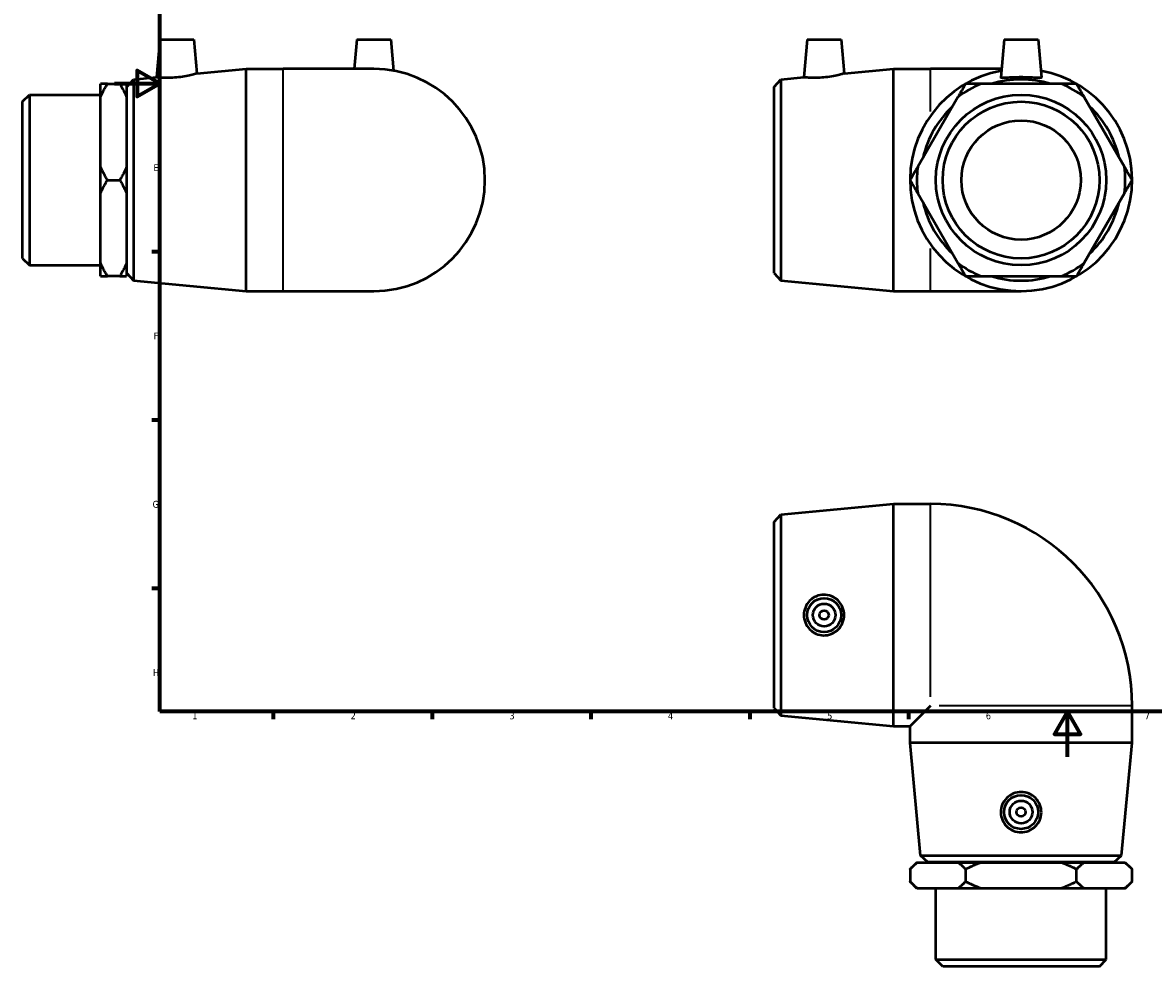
# Model space of a CAD drawing. Header units: millimetres. Extents: x -41 to 897, y -92 to 652.
# Tile 1 of 3: x -41 to 458, y -92 to 324. Entities that reach past the tile are written whole.
import ezdxf

# ---------------------------------------------------------------- set-up
doc = ezdxf.new("R2010")
doc.units = ezdxf.units.MM
for name, color, linetype, lineweight in [('Border (ANSI)', 7, 'Continuous', 70), ('Visible (ANSI)', 7, 'Continuous', 50), ('Visible Narrow (ANSI)', 7, 'Continuous', 35)]:
    doc.layers.add(name, color=color, linetype=linetype, lineweight=lineweight)
doc.styles.add('Note Text (ANSI)', font='tahoma.ttf')

# ---------------------------------------------------------------- blocks, each defined once
blk = doc.blocks.new('Borders Default Border')
at = {"layer": 'Border (ANSI)'}
for p, q in [((20, 222.75), (16.55, 222.75)), ((20, 148.5), (16.55, 148.5)), ((20, 74.25), (16.55, 74.25)), ((70.08, 20), (70.08, 16.55)), ((140.17, 20), (140.17, 16.55)), ((210.25, 20), (210.25, 16.55)), ((280.33, 20), (280.33, 16.55)), ((350.42, 20), (350.42, 16.55))]:
    blk.add_line(p, q, dxfattribs=at)
at = {"layer": 'Border (ANSI)', "flags": 128}
for points in [[(20, 20), (20, 574), (821, 574), (821, 20), (20, 20)], [(0, 297), (20, 297), (10, 302.77), (10, 291.23), (20, 297)], [(420.5, 0), (420.5, 20), (414.73, 10), (426.27, 10), (420.5, 20)]]:
    blk.add_lwpolyline(points, dxfattribs=at)
at = {"layer": 'Border (ANSI)', "color": 230, "true_color": 0xff0080, "char_height": 3.05, "attachment_point": 7, "style": 'Note Text (ANSI)'}
for s, insert in [('E', (17.21, 258.35)), ('F', (17.29, 184.1)), ('G', (16.81, 109.79)), ('H', (16.97, 35.6)), ('1', (34.35, 16.55)), ('2', (104.2, 16.55)), ('3', (174.26, 16.49)), ('4', (244.23, 16.55)), ('5', (314.48, 16.49)), ('6', (384.49, 16.49)), ('7', (454.6, 16.55))]:
    blk.add_mtext(s, dxfattribs=dict(at, insert=insert))

msp = doc.modelspace()

# ---------------------------------------------------------------- linework, layer by layer
at = {"layer": 'Visible (ANSI)'}
for p, q in [((20.059, 316.427), (18.599, 299.75)), ((20.059, 316.427), (35.059, 316.427)), ((35.059, 316.427), (36.373, 301.404)), ((106.959, 316.427), (105.821, 303.427)), ((106.959, 316.427), (121.959, 316.427)), ((121.959, 316.427), (123.164, 302.648)), ((305.639, 316.427), (304.18, 299.75)), ((305.639, 316.427), (320.639, 316.427)), ((320.639, 316.427), (321.954, 301.404)), ((392.539, 316.427), (391.076, 299.705)), ((392.539, 316.427), (407.539, 316.427)), ((407.539, 316.427), (409.003, 299.705)), ((8.446, 298.805), (18.599, 299.75)), ((36.373, 301.404), (58.125, 303.427)), ((58.125, 205.427), (58.125, 303.427)), ((58.125, 303.427), (74.459, 303.427)), ((114.459, 303.427), (74.459, 303.427)), ((294.027, 298.805), (304.18, 299.75)), ((321.954, 301.404), (343.706, 303.427)), ((343.706, 205.427), (343.706, 303.427)), ((343.706, 303.427), (360.039, 303.427)), ((391.402, 303.427), (360.039, 303.427)), ((-6.141, 291.022), (-6.141, 296.863)), ((-3.141, 296.863), (2.359, 296.863)), ((5.359, 296.863), (5.359, 291.022)), ((5.459, 295.527), (8.446, 298.805)), ((5.459, 213.327), (5.459, 295.527)), ((8.446, 298.805), (8.446, 210.049)), ((291.039, 295.527), (294.027, 298.805)), ((291.039, 213.327), (291.039, 295.527)), ((294.027, 298.805), (294.027, 210.049)), ((417.795, 296.863), (382.284, 296.863)), ((-40.541, 289.019), (-37.541, 292.019)), ((-37.541, 292.019), (-37.541, 216.835)), ((-37.541, 292.019), (-6.141, 292.019)), ((-6.141, 260.268), (-6.141, 291.022)), ((5.359, 291.927), (5.459, 291.927)), ((5.359, 291.022), (5.359, 260.268)), ((372.167, 291.022), (354.412, 260.268)), ((445.667, 260.268), (427.912, 291.022)), ((-40.541, 219.835), (-40.541, 289.019)), ((-6.141, 248.586), (-6.141, 260.268)), ((5.359, 260.268), (5.359, 248.586)), ((-3.141, 254.427), (2.359, 254.427)), ((-6.141, 217.833), (-6.141, 248.586)), ((5.359, 248.586), (5.359, 217.833)), ((354.412, 248.586), (372.167, 217.833)), ((427.912, 217.833), (445.667, 248.586)), ((-40.541, 219.835), (-37.541, 216.835)), ((-37.541, 216.835), (-6.141, 216.835)), ((-6.141, 211.992), (-6.141, 217.833)), ((5.359, 217.833), (5.359, 211.992)), ((5.359, 216.927), (5.459, 216.927)), ((2.359, 211.992), (-3.141, 211.992)), ((5.459, 213.327), (8.446, 210.049)), ((8.446, 210.049), (58.125, 205.427)), ((291.039, 213.327), (294.027, 210.049)), ((294.027, 210.049), (343.706, 205.427)), ((382.284, 211.992), (417.795, 211.992)), ((58.125, 205.427), (74.459, 205.427)), ((74.459, 205.427), (114.459, 205.427)), ((343.706, 205.427), (360.039, 205.427)), ((360.039, 205.427), (400.039, 205.427)), ((294.027, 106.907), (343.706, 111.529)), ((343.706, 13.529), (343.706, 111.529)), ((343.706, 111.529), (360.039, 111.529)), ((291.039, 103.629), (294.027, 106.907)), ((294.027, 106.907), (294.027, 18.151)), ((291.039, 21.429), (291.039, 103.629)), ((291.039, 21.429), (294.027, 18.151)), ((360.039, 22.529), (351.039, 13.529)), ((449.039, 6.195), (449.039, 22.529)), ((294.027, 18.151), (343.706, 13.529)), ((343.706, 13.529), (351.039, 13.529)), ((351.039, 6.195), (351.039, 13.529)), ((449.039, 6.195), (351.039, 6.195)), ((355.662, -43.484), (351.039, 6.195)), ((444.417, -43.484), (449.039, 6.195)), ((355.662, -43.484), (444.417, -43.484)), ((358.939, -46.471), (355.662, -43.484)), ((441.139, -46.471), (444.417, -43.484)), ((354.039, -46.571), (351.039, -49.571)), ((351.039, -49.571), (351.039, -55.071)), ((354.039, -46.571), (354.412, -46.571)), ((354.412, -46.571), (372.167, -46.571)), ((441.139, -46.471), (358.939, -46.471)), ((362.539, -46.571), (362.539, -46.471)), ((372.167, -46.571), (382.284, -46.571)), ((375.539, -49.571), (375.539, -55.071)), ((382.284, -46.571), (417.795, -46.571)), ((417.795, -46.571), (427.912, -46.571)), ((424.539, -55.071), (424.539, -49.571)), ((427.912, -46.571), (445.667, -46.571)), ((437.539, -46.571), (437.539, -46.471)), ((445.667, -46.571), (446.039, -46.571)), ((446.039, -46.571), (449.039, -49.571)), ((449.039, -55.071), (449.039, -49.571)), ((354.039, -58.071), (351.039, -55.071)), ((354.412, -58.071), (354.039, -58.071)), ((372.167, -58.071), (354.412, -58.071)), ((362.447, -89.471), (362.447, -58.071)), ((382.284, -58.071), (372.167, -58.071)), ((417.795, -58.071), (382.284, -58.071)), ((427.912, -58.071), (417.795, -58.071)), ((445.667, -58.071), (427.912, -58.071)), ((437.631, -89.471), (437.631, -58.071)), ((446.039, -58.071), (445.667, -58.071)), ((446.039, -58.071), (449.039, -55.071)), ((362.447, -89.471), (437.631, -89.471)), ((365.447, -92.471), (362.447, -89.471)), ((434.631, -92.471), (437.631, -89.471)), ((434.631, -92.471), (365.447, -92.471))]:
    msp.add_line(p, q, dxfattribs=at)
for centre, radius in [((400.039, 254.427), 37.592), ((400.039, 254.427), 34.592), ((400.039, 254.427), 26.314), ((313.139, 62.529), 7.5), ((313.139, 62.529), 5), ((313.139, 62.529), 2), ((400.039, -24.371), 7.5), ((400.039, -24.371), 5), ((400.039, -24.371), 2)]:
    msp.add_circle(centre, radius, dxfattribs=at)
for centre, radius, start, end in [((114.459, 254.427), 49, 270, 90), ((400.039, 254.427), 49, 100.23374, 79.76626), ((400.039, 254.427), 46, 112.70486, 127.29514), ((400.039, 254.427), 44.378, 72.98426, 107.01574), ((400.039, 254.427), 46, 52.70486, 67.29514), ((400.039, 254.427), 44.378, 132.98426, 167.01574), ((400.039, 254.427), 44.378, 12.98426, 47.01574), ((400.039, 254.427), 46, 172.70486, 187.29514), ((400.039, 254.427), 46, 352.70486, 7.29514), ((400.039, 254.427), 44.378, 192.98426, 227.01574), ((400.039, 254.427), 44.378, 312.98426, 347.01574), ((400.039, 254.427), 46, 232.70486, 247.29514), ((400.039, 254.427), 46, 292.70486, 307.29514), ((400.039, 254.427), 44.378, 252.98426, 287.01574), ((360.039, 22.529), 89, 0, 90)]:
    msp.add_arc(centre, radius, start, end, dxfattribs=at)
for points, knots in [([(27.325, 299.683), (26.224, 299.582), (25.05, 299.521), (22.897, 299.488), (21.917, 299.514), (20.371, 299.59), (19.703, 299.644), (18.817, 299.725), (18.599, 299.75), (18.599, 299.75)], [0, 0, 0, 0, 0.3317836, 0.3317836, 0.6635672, 0.6635672, 0.9967835, 0.9967835, 1.3299998, 1.3299998, 1.3299998, 1.3299998]), ([(36.373, 301.404), (36.373, 301.404), (36.146, 301.337), (35.23, 301.089), (34.542, 300.909), (32.948, 300.539), (31.929, 300.325), (29.692, 299.948), (28.473, 299.788), (27.325, 299.683)], [4.0328058, 4.0328058, 4.0328058, 4.0328058, 4.3733728, 4.3733728, 4.7139398, 4.7139398, 5.0597759, 5.0597759, 5.4056119, 5.4056119, 5.4056119, 5.4056119]), ([(312.906, 299.683), (311.805, 299.582), (310.631, 299.521), (308.478, 299.488), (307.498, 299.514), (305.952, 299.59), (305.284, 299.644), (304.398, 299.725), (304.18, 299.75), (304.18, 299.75)], [0, 0, 0, 0, 0.3317836, 0.3317836, 0.6635672, 0.6635672, 0.9967835, 0.9967835, 1.3299998, 1.3299998, 1.3299998, 1.3299998]), ([(321.954, 301.404), (321.954, 301.404), (321.727, 301.337), (320.811, 301.089), (320.123, 300.909), (318.528, 300.539), (317.51, 300.325), (315.273, 299.948), (314.054, 299.788), (312.906, 299.683)], [4.0328058, 4.0328058, 4.0328058, 4.0328058, 4.3733728, 4.3733728, 4.7139398, 4.7139398, 5.0597759, 5.0597759, 5.4056119, 5.4056119, 5.4056119, 5.4056119]), ([(409.001, 299.683), (408.982, 299.582), (408.741, 299.521), (407.806, 299.488), (407.113, 299.514), (405.525, 299.59), (404.524, 299.644), (402.336, 299.725), (401.15, 299.75), (398.929, 299.75), (397.743, 299.725), (395.555, 299.644), (394.554, 299.59), (392.966, 299.514), (392.273, 299.488), (391.338, 299.521), (391.097, 299.582), (391.076, 299.69), (391.076, 299.697), (391.077, 299.705)], [0, 0, 0, 0, 0.3317836, 0.3317836, 0.6635672, 0.6635672, 0.9967835, 0.9967835, 1.3299998, 1.3299998, 1.6632161, 1.6632161, 1.9964324, 1.9964324, 2.328216, 2.328216, 2.6599996, 2.6599996, 2.6833619, 2.6833619, 2.6833619, 2.6833619]), ([(312.906, 53.567), (311.805, 53.587), (310.631, 53.828), (308.478, 54.762), (307.498, 55.456), (305.952, 57.043), (305.284, 58.045), (304.398, 60.232), (304.18, 61.418), (304.18, 63.64), (304.398, 64.825), (305.284, 67.013), (305.952, 68.015), (307.498, 69.602), (308.478, 70.296), (310.631, 71.23), (311.805, 71.471), (314.054, 71.511), (315.273, 71.296), (317.51, 70.385), (318.528, 69.69), (320.123, 68.091), (320.811, 67.085), (321.727, 64.871), (321.954, 63.664), (321.954, 61.394), (321.727, 60.186), (320.811, 57.973), (320.123, 56.966), (318.528, 55.367), (317.51, 54.673), (315.273, 53.762), (314.054, 53.546), (312.906, 53.567)], [0, 0, 0, 0, 0.3317836, 0.3317836, 0.6635672, 0.6635672, 0.9967835, 0.9967835, 1.3299998, 1.3299998, 1.6632161, 1.6632161, 1.9964324, 1.9964324, 2.328216, 2.328216, 2.6599996, 2.6599996, 3.0058357, 3.0058357, 3.3516717, 3.3516717, 3.6922387, 3.6922387, 4.0328058, 4.0328058, 4.3733728, 4.3733728, 4.7139398, 4.7139398, 5.0597759, 5.0597759, 5.4056119, 5.4056119, 5.4056119, 5.4056119]), ([(409.001, -24.605), (408.982, -25.706), (408.741, -26.88), (407.806, -29.033), (407.113, -30.013), (405.525, -31.558), (404.524, -32.227), (402.336, -33.113), (401.15, -33.33), (398.929, -33.33), (397.743, -33.113), (395.555, -32.227), (394.554, -31.558), (392.966, -30.013), (392.273, -29.033), (391.338, -26.88), (391.097, -25.706), (391.057, -23.457), (391.272, -22.237), (392.183, -20), (392.878, -18.982), (394.477, -17.388), (395.483, -16.699), (397.697, -15.784), (398.904, -15.557), (401.175, -15.557), (402.382, -15.784), (404.596, -16.699), (405.602, -17.388), (407.201, -18.982), (407.896, -20), (408.807, -22.237), (409.022, -23.457), (409.001, -24.605)], [0, 0, 0, 0, 0.3317836, 0.3317836, 0.6635672, 0.6635672, 0.9967835, 0.9967835, 1.3299998, 1.3299998, 1.6632161, 1.6632161, 1.9964324, 1.9964324, 2.328216, 2.328216, 2.6599996, 2.6599996, 3.0058357, 3.0058357, 3.3516717, 3.3516717, 3.6922387, 3.6922387, 4.0328058, 4.0328058, 4.3733728, 4.3733728, 4.7139398, 4.7139398, 5.0597759, 5.0597759, 5.4056119, 5.4056119, 5.4056119, 5.4056119])]:
    msp.add_open_spline(points, degree=3, knots=knots, dxfattribs=at)
msp.add_open_spline([(409.002, 299.705), (409.003, 299.697), (409.003, 299.69), (409.001, 299.683)], degree=3, dxfattribs=at)
for points in [[(-6.141, 291.022), (-4.881, 293.85), (-3.141, 296.863)], [(-3.141, 296.863), (-4.881, 296.863), (-6.141, 296.863)], [(2.359, 296.863), (4.098, 293.85), (5.359, 291.022)], [(5.359, 296.863), (4.098, 296.863), (2.359, 296.863)], [(375.539, 296.863), (373.8, 293.85), (372.167, 291.022)], [(382.284, 296.863), (379.018, 296.863), (375.539, 296.863)], [(424.539, 296.863), (421.061, 296.863), (417.795, 296.863)], [(427.912, 291.022), (426.279, 293.85), (424.539, 296.863)], [(-3.141, 254.427), (-4.881, 257.44), (-6.141, 260.268)], [(5.359, 260.268), (4.098, 257.44), (2.359, 254.427)], [(354.412, 260.268), (352.779, 257.44), (351.039, 254.427)], [(449.039, 254.427), (447.3, 257.44), (445.667, 260.268)], [(-6.141, 248.586), (-4.881, 251.415), (-3.141, 254.427)], [(2.359, 254.427), (4.098, 251.415), (5.359, 248.586)], [(351.039, 254.427), (352.779, 251.415), (354.412, 248.586)], [(445.667, 248.586), (447.3, 251.415), (449.039, 254.427)], [(-3.141, 211.992), (-4.881, 215.005), (-6.141, 217.833)], [(5.359, 217.833), (4.098, 215.005), (2.359, 211.992)], [(372.167, 217.833), (373.8, 215.005), (375.539, 211.992)], [(424.539, 211.992), (426.279, 215.005), (427.912, 217.833)], [(-6.141, 211.992), (-4.881, 211.992), (-3.141, 211.992)], [(2.359, 211.992), (4.098, 211.992), (5.359, 211.992)], [(375.539, 211.992), (379.018, 211.992), (382.284, 211.992)], [(417.795, 211.992), (421.061, 211.992), (424.539, 211.992)], [(351.039, -49.571), (352.779, -47.832), (354.412, -46.571)], [(372.167, -46.571), (373.8, -47.832), (375.539, -49.571)], [(375.539, -49.571), (379.018, -47.832), (382.284, -46.571)], [(417.795, -46.571), (421.061, -47.832), (424.539, -49.571)], [(424.539, -49.571), (426.279, -47.832), (427.912, -46.571)], [(445.667, -46.571), (447.3, -47.832), (449.039, -49.571)], [(354.412, -58.071), (352.779, -56.811), (351.039, -55.071)], [(375.539, -55.071), (373.8, -56.811), (372.167, -58.071)], [(382.284, -58.071), (379.018, -56.811), (375.539, -55.071)], [(424.539, -55.071), (421.061, -56.811), (417.795, -58.071)], [(427.912, -58.071), (426.279, -56.811), (424.539, -55.071)], [(449.039, -55.071), (447.3, -56.811), (445.667, -58.071)]]:
    msp.add_rational_spline(points, [1, 1.00252985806, 1], degree=2, dxfattribs=at)
at = {"layer": 'Visible Narrow (ANSI)'}
for p, q in [((74.459, 206.031), (74.459, 302.824)), ((360.039, 284.606), (360.039, 303.372)), ((360.039, 205.483), (360.039, 224.248)), ((360.039, 26.412), (360.039, 111.139)), ((448.649, 22.529), (363.923, 22.529))]:
    msp.add_line(p, q, dxfattribs=at)

# ---------------------------------------------------------------- block references
msp.add_blockref('Borders Default Border', (0, 0))

doc.saveas('drawing.dxf')
